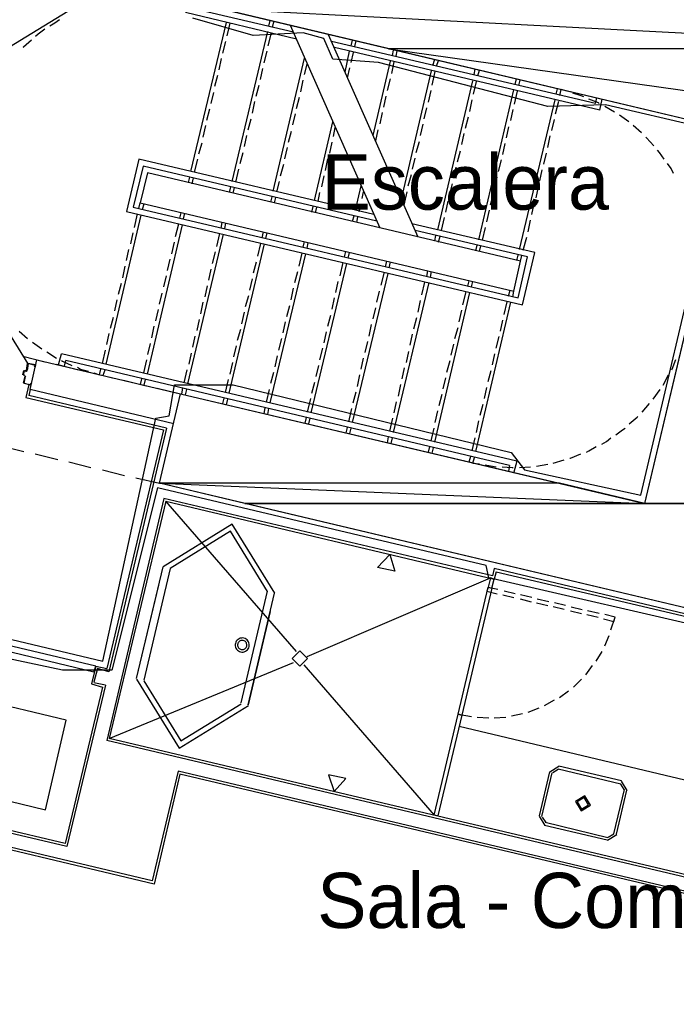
# Model space of a CAD drawing. Header units: feet. Extents: x -79 to 198, y -22 to 181.
# Tile 173 of 256: x 94 to 108, y 93 to 115. Entities that reach past the tile are written whole.
import ezdxf
from ezdxf.enums import TextEntityAlignment as Align

# ---------------------------------------------------------------- set-up
doc = ezdxf.new("R2010")
doc.units = ezdxf.units.FT
for name, color, linetype in [('A-AREA-COMUN', 252, 'CONTINUOUS'), ('A-AREA-UNIDAD', 30, 'CONTINUOUS'), ('A-LINEA', 7, 'CONTINUOUS'), ('A-LINEA-FINA', 9, 'CONTINUOUS'), ('A-MURO-CONCRETO', 8, 'CONTINUOUS'), ('A-NOMBRE-ESPACIO', 2, 'CONTINUOUS')]:
    doc.layers.add(name, color=color, linetype=linetype)

msp = doc.modelspace()

# ---------------------------------------------------------------- linework, layer by layer
at = {"layer": 'A-AREA-COMUN'}
msp.add_lwpolyline([(85.04, 103.2178), (95.328, 100.7644), (96.48, 106.0444), (96.768, 106.0978), (96.88, 106.7733), (98.16, 106.7733), (104.192, 105.2978), (104.48, 104.9244), (107.008, 104.3733), (108.48, 110.6133), (108.128, 110.7733), (108.128, 112.2133), (108.288, 112.3733), (106.24, 112.8533), (104.992, 112.8178), (101.312, 113.7778), (100.32, 113.8489), (100.128, 114.2933), (99.68, 114.4178), (98.592, 114.3644), (97.28, 114.7378)], dxfattribs=at)
at = {"layer": 'A-AREA-UNIDAD'}
msp.add_lwpolyline([(129.84, 109.4578), (114.64, 113.0489), (114.128, 111.0044), (112.128, 111.1644), (111.168, 106.9689), (110.912, 106.9333), (110.848, 105.6533), (109.792, 101.4044), (108.8, 101.4044), (103.712, 102.5778), (103.648, 102.8444), (96.512, 104.5333), (95.52, 100.5689), (94.448, 100.5689), (92.192, 101.0489)], dxfattribs=at)
at = {"layer": 'A-LINEA'}
for p, q in [((92.0775, 113.3648), (95.6926, 115.5856)), ((99.4667, 114.4311), (97.2667, 114.9511)), ((99.5333, 114.2844), (97.12, 114.8578)), ((98.9333, 114.5644), (98.96, 114.6844)), ((97.24, 111.4044), (98.0133, 114.6444)), ((98.0267, 114.3511), (98.0933, 114.6311)), ((99.0133, 114.5378), (99.04, 114.6578)), ((101.3467, 110.1778), (99.4, 114.5778)), ((98.1333, 111.1911), (98.9067, 114.4444)), ((98.92, 114.1378), (98.9867, 114.4178)), ((102.1733, 109.9778), (100.2267, 114.3778)), ((100.72, 114.1378), (100.7467, 114.2578)), ((100.8, 114.1244), (100.8267, 114.2444)), ((97.9333, 113.9778), (98, 114.2311)), ((106.0267, 112.8844), (100.2933, 114.2311)), ((106.12, 112.7378), (100.36, 114.0978)), ((101.6133, 113.9244), (101.64, 114.0444)), ((101.6933, 113.9111), (101.72, 114.0311)), ((97.8533, 113.6178), (97.9067, 113.8578)), ((98.8267, 113.7644), (98.8933, 114.0178)), ((99.0267, 110.9778), (99.7067, 113.8711)), ((100.5867, 113.5644), (100.68, 114.0178)), ((100.72, 113.7778), (100.7733, 113.9911)), ((102.4933, 113.7111), (102.5333, 113.8444)), ((102.5733, 113.6978), (102.6133, 113.8178)), ((98.7467, 113.4044), (98.8, 113.6444)), ((99.7067, 113.5111), (99.76, 113.7378)), ((100.64, 113.4444), (100.6933, 113.6578)), ((101.2, 112.1911), (101.5733, 113.8044)), ((101.6, 113.5378), (101.6533, 113.7911)), ((103.3867, 113.5111), (103.4133, 113.6311)), ((103.4667, 113.4844), (103.5067, 113.6044)), ((97.76, 113.2578), (97.8267, 113.4978)), ((99.6267, 113.1378), (99.68, 113.3911)), ((101.5067, 113.1644), (101.5733, 113.4178)), ((101.8133, 110.8044), (102.4667, 113.5911)), ((102.48, 113.2844), (102.5467, 113.5778)), ((104.28, 113.2978), (104.3067, 113.4178)), ((104.36, 113.2711), (104.3867, 113.3911)), ((98.6533, 113.0444), (98.72, 113.2844)), ((102.6, 110.1378), (103.36, 113.3778)), ((103.3733, 113.0844), (103.44, 113.3644)), ((103.4933, 109.9244), (104.2533, 113.1778)), ((105.1733, 113.0844), (105.2, 113.2044)), ((105.2533, 113.0578), (105.28, 113.1911)), ((105.4133, 113.1511), (105.28, 113.1911)), ((97.68, 112.8844), (97.7333, 113.1244)), ((99.5333, 112.7778), (99.6, 113.0178)), ((101.4267, 112.8044), (101.48, 113.0444)), ((102.4, 112.9111), (102.4533, 113.1644)), ((103.2933, 112.7111), (103.3467, 112.9644)), ((104.2667, 112.8711), (104.3333, 113.1511)), ((104.3733, 109.7111), (105.1467, 112.9644)), ((106.0267, 112.8844), (106.0533, 113.0044)), ((106.12, 112.7378), (106.1733, 112.9778)), ((97.5867, 112.5244), (97.6533, 112.7644)), ((98.5733, 112.6711), (98.6267, 112.9244)), ((102.3067, 112.5511), (102.36, 112.7911)), ((104.1867, 112.5111), (104.24, 112.7511)), ((105.16, 112.6578), (105.2267, 112.9378)), ((106.44, 112.6978), (106.2267, 112.8178)), ((98.48, 112.3111), (98.5467, 112.5511)), ((99.4533, 112.4178), (99.5067, 112.6578)), ((101.3467, 112.4444), (101.4, 112.6844)), ((103.2, 112.3511), (103.2667, 112.5911)), ((105.08, 112.2978), (105.1333, 112.5378)), ((106.7467, 112.4844), (106.5467, 112.6311)), ((97.5067, 112.1511), (97.56, 112.4044)), ((99.92, 110.7778), (100.32, 112.4844)), ((100.3333, 112.1644), (100.3733, 112.3644)), ((102.2267, 112.1911), (102.28, 112.4311)), ((104.0933, 112.1378), (104.1467, 112.3778)), ((107.0267, 112.2444), (106.84, 112.4044)), ((98.4, 111.9511), (98.4533, 112.1911)), ((99.36, 112.0444), (99.4267, 112.2844)), ((101.2533, 112.0711), (101.3067, 112.3111)), ((103.12, 111.9911), (103.1733, 112.2311)), ((104.9867, 111.9244), (105.04, 112.1778)), ((97.4133, 111.7911), (97.48, 112.0311)), ((99.28, 111.6844), (99.3333, 111.9244)), ((100.2533, 111.8044), (100.3067, 112.0444)), ((102.1333, 111.8178), (102.2, 112.0578)), ((104.0133, 111.7778), (104.0667, 112.0178)), ((98.3067, 111.5778), (98.3733, 111.8178)), ((100.16, 111.4311), (100.2133, 111.6844)), ((102.0533, 111.4578), (102.1067, 111.6978)), ((103.0267, 111.6178), (103.0933, 111.8578)), ((104.9067, 111.5644), (104.96, 111.8044)), ((97.32, 111.3911), (97.3867, 111.6711)), ((99.1867, 111.3111), (99.2533, 111.5644)), ((102.9467, 111.2578), (103, 111.4978)), ((103.92, 111.4044), (103.9867, 111.6578)), ((97.1867, 111.1644), (97.2133, 111.2844)), ((97.2667, 111.1378), (97.2933, 111.2711)), ((98.2133, 111.1778), (98.28, 111.4578)), ((100.08, 111.0711), (100.1333, 111.3111)), ((101.96, 111.0978), (102.0267, 111.3378)), ((103.84, 111.0444), (103.8933, 111.2844)), ((104.8133, 111.2044), (104.8667, 111.4444)), ((98.08, 110.9511), (98.1067, 111.0711)), ((98.16, 110.9378), (98.1867, 111.0578)), ((99.1067, 110.9644), (99.16, 111.1911)), ((100.8133, 110.5644), (100.9333, 111.0978)), ((102.8533, 110.8844), (102.92, 111.1378)), ((104.7333, 110.8311), (104.7867, 111.0711)), ((93.7059, 107.2256), (91.4691, 110.8307)), ((98.9733, 110.7378), (99, 110.8578)), ((99.0533, 110.7244), (99.08, 110.8444)), ((100, 110.7511), (100.04, 110.9511)), ((100.96, 110.8178), (100.9867, 110.9644)), ((101.8667, 110.6711), (101.9333, 110.9644)), ((103.7467, 110.6844), (103.8133, 110.9244)), ((96.1067, 110.6044), (96.1333, 110.7244)), ((96.1867, 110.5778), (96.2267, 110.7111)), ((99.8667, 110.5244), (99.8933, 110.6444)), ((99.9467, 110.5111), (99.9733, 110.6311)), ((100.8933, 110.5378), (100.9333, 110.6978)), ((102.7733, 110.5244), (102.8267, 110.7644)), ((104.64, 110.4711), (104.6933, 110.7111)), ((95.4, 107.2178), (96.16, 110.4578)), ((96.0133, 110.1911), (96.08, 110.4844)), ((97, 110.3911), (97.0267, 110.5111)), ((97.08, 110.3778), (97.1067, 110.4978)), ((100.7467, 110.3244), (100.7867, 110.4444)), ((100.84, 110.2978), (100.8667, 110.4178)), ((102.68, 110.1244), (102.7467, 110.4044)), ((103.6667, 110.3111), (103.72, 110.5644)), ((96.2933, 107.0044), (97.0533, 110.2444)), ((96.9067, 109.9911), (96.9733, 110.2711)), ((97.8933, 110.1778), (97.92, 110.2978)), ((97.9733, 110.1644), (98, 110.2844)), ((103.5733, 109.9111), (103.64, 110.1911)), ((104.56, 110.0978), (104.6133, 110.3511)), ((95.9333, 109.8311), (95.9867, 110.0711)), ((97.1733, 106.7911), (97.9467, 110.0444)), ((97.8, 109.7778), (97.8667, 110.0578)), ((98.7867, 109.9644), (98.8133, 110.0978)), ((98.8667, 109.9511), (98.8933, 110.0711)), ((102.5333, 109.8978), (102.56, 110.0178)), ((102.6133, 109.8711), (102.6533, 110.0044)), ((104.4533, 109.6978), (104.5333, 109.9778)), ((96.8267, 109.6178), (96.88, 109.8711)), ((98.0667, 106.5911), (98.84, 109.8311)), ((98.6933, 109.5644), (98.76, 109.8444)), ((99.68, 109.7644), (99.7067, 109.8844)), ((99.76, 109.7378), (99.7867, 109.8578)), ((103.4267, 109.6844), (103.4533, 109.8044)), ((103.5067, 109.6711), (103.5333, 109.7911)), ((95.84, 109.4711), (95.8933, 109.7111)), ((97.7067, 109.4044), (97.7733, 109.6578)), ((98.96, 106.3778), (99.7333, 109.6178)), ((99.5867, 109.3511), (99.6533, 109.6311)), ((100.5733, 109.5511), (100.6, 109.6711)), ((100.6533, 109.5244), (100.68, 109.6444)), ((104.32, 109.4711), (104.3467, 109.5911)), ((104.4, 109.4578), (104.4267, 109.5778)), ((95.76, 109.0978), (95.8133, 109.3511)), ((96.7333, 109.2578), (96.7867, 109.4978)), ((98.6, 109.2044), (98.6667, 109.4444)), ((99.8533, 106.1644), (100.6267, 109.4044)), ((100.48, 109.1378), (100.5467, 109.4311)), ((101.4667, 109.3378), (101.4933, 109.4578)), ((101.5467, 109.3111), (101.5733, 109.4444)), ((96.6533, 108.8978), (96.7067, 109.1378)), ((97.6267, 109.0444), (97.68, 109.2844)), ((99.4933, 108.9911), (99.56, 109.2311)), ((100.7467, 105.9511), (101.52, 109.1911)), ((101.3733, 108.9378), (101.44, 109.2178)), ((102.36, 109.1244), (102.3867, 109.2444)), ((102.44, 109.1111), (102.4667, 109.2311)), ((95.6667, 108.7378), (95.7333, 108.9778)), ((97.5467, 108.6844), (97.6, 108.9244)), ((98.52, 108.8311), (98.5733, 109.0711)), ((100.3867, 108.7778), (100.44, 109.0178)), ((101.64, 105.7378), (102.4133, 108.9911)), ((102.2533, 108.7244), (102.32, 109.0044)), ((103.2533, 108.9111), (103.28, 109.0311)), ((103.3333, 108.8978), (103.36, 109.0178)), ((96.56, 108.5244), (96.6133, 108.7644)), ((98.4267, 108.4711), (98.4933, 108.7111)), ((99.4133, 108.6178), (99.4667, 108.8711)), ((101.28, 108.5644), (101.3333, 108.8044)), ((102.5333, 105.5244), (103.2933, 108.7778)), ((103.1467, 108.5111), (103.2133, 108.7911)), ((104.1333, 108.6978), (104.1733, 108.8311)), ((104.2267, 108.6844), (104.2533, 108.8044)), ((95.5867, 108.3778), (95.64, 108.6178)), ((97.4533, 108.3111), (97.5067, 108.5644)), ((99.32, 108.2578), (99.3867, 108.4978)), ((100.3067, 108.4178), (100.36, 108.6578)), ((102.1733, 108.3511), (102.2267, 108.6044)), ((103.4267, 105.3244), (104.1867, 108.5644)), ((104.04, 108.2978), (104.1067, 108.5778)), ((96.48, 108.1644), (96.5333, 108.4044)), ((98.3467, 108.0978), (98.4, 108.3511)), ((100.2133, 108.0444), (100.28, 108.2844)), ((101.2, 108.2044), (101.2533, 108.4444)), ((103.0667, 108.1378), (103.12, 108.3911)), ((95.4933, 108.0044), (95.56, 108.2444)), ((96.3867, 107.7911), (96.44, 108.0444)), ((97.3733, 107.9511), (97.4267, 108.1911)), ((99.24, 107.8978), (99.2933, 108.1378)), ((101.1067, 107.8311), (101.16, 108.0844)), ((102.08, 107.9911), (102.1467, 108.2311)), ((103.96, 107.9378), (104.0133, 108.1778)), ((93.5067, 107.9378), (93.6933, 107.7778)), ((95.4133, 107.6444), (95.4667, 107.8844)), ((97.28, 107.5911), (97.3333, 107.8311)), ((98.2533, 107.7378), (98.32, 107.9778)), ((100.1333, 107.6844), (100.1867, 107.9244)), ((102, 107.6311), (102.0533, 107.8711)), ((102.9733, 107.7778), (103.04, 108.0178)), ((93.8, 107.6978), (94, 107.5511)), ((96.3067, 107.4311), (96.36, 107.6711)), ((98.1733, 107.3778), (98.2267, 107.6178)), ((99.1467, 107.5244), (99.2133, 107.7778)), ((101.0267, 107.4711), (101.08, 107.7111)), ((102.8933, 107.4178), (102.9467, 107.6578)), ((103.8667, 107.5644), (103.9333, 107.8178)), ((94.1067, 107.4844), (94.32, 107.3511)), ((94.36, 107.2044), (94.4267, 107.4444)), ((104.32, 105.1111), (94.4267, 107.4444)), ((95.32, 107.2311), (95.3867, 107.5244)), ((97.2, 107.2178), (97.2533, 107.4578)), ((99.0667, 107.1644), (99.12, 107.4044)), ((100.04, 107.3111), (100.1067, 107.5644)), ((101.92, 107.2578), (101.9733, 107.4978)), ((103.7867, 107.2044), (103.84, 107.4444)), ((93.5867, 107.3911), (94.0667, 107.2711)), ((93.6667, 107.0844), (93.6933, 107.2311)), ((93.8533, 107.1911), (93.8533, 107.1911)), ((94.32, 107.2178), (94.8, 107.0978)), ((94.4933, 107.1778), (94.52, 107.2978)), ((104.16, 105.0178), (94.52, 107.2978)), ((96.2133, 107.0311), (96.28, 107.3111)), ((98.0933, 107.0044), (98.1467, 107.2578)), ((99.96, 106.9511), (100.0133, 107.1911)), ((100.9333, 107.1111), (100.9867, 107.3511)), ((102.8, 107.0444), (102.8667, 107.2978)), ((93.5867, 106.9911), (93.6133, 107.0844)), ((93.6, 106.9911), (93.6, 106.9911)), ((93.6267, 106.9644), (93.6, 106.9778)), ((93.6133, 107.0711), (93.6133, 107.0711)), ((93.6554, 107.0583), (93.6795, 107.0732)), ((95.04, 107.0444), (95.5333, 106.9244)), ((95.1333, 107.0311), (95.2533, 106.9911)), ((95.2533, 106.9911), (95.28, 107.1111)), ((95.3333, 106.9778), (95.3733, 107.0978)), ((97.0933, 106.8178), (97.16, 107.0978)), ((98.9733, 106.8044), (99.04, 107.0444)), ((100.8533, 106.7378), (100.9067, 106.9911)), ((101.8267, 106.8978), (101.88, 107.1378)), ((103.6933, 106.8444), (103.76, 107.0844)), ((107.4933, 106.7644), (107.6133, 106.9911)), ((93.6, 106.8178), (93.64, 106.9511)), ((93.6267, 106.9511), (93.6267, 106.9511)), ((93.6528, 106.9398), (93.6379, 106.9639)), ((93.72, 106.7778), (93.6533, 106.4978)), ((93.7467, 106.7778), (93.7467, 106.7778)), ((95.7733, 106.8711), (96.2667, 106.7511)), ((96.1467, 106.7778), (96.1733, 106.8978)), ((96.2267, 106.7644), (96.2533, 106.8844)), ((97.9867, 106.6044), (98.0533, 106.8844)), ((99.8667, 106.5911), (99.9333, 106.8311)), ((101.7467, 106.5244), (101.8, 106.7778)), ((102.72, 106.6844), (102.7733, 106.9244)), ((93.7467, 106.6711), (93.72, 106.5378)), ((96.5067, 106.6978), (97.0133, 106.5778)), ((97.04, 106.5778), (97.0667, 106.6978)), ((97.12, 106.5511), (97.1467, 106.6711)), ((98.88, 106.3911), (98.9467, 106.6711)), ((100.76, 106.3778), (100.8267, 106.6178)), ((102.6267, 106.3244), (102.6933, 106.5644)), ((103.6133, 106.4711), (103.6667, 106.7111)), ((107.28, 106.4578), (107.4267, 106.6711)), ((93.6533, 106.4978), (96.64, 105.7911)), ((96.7067, 105.8311), (93.72, 106.5378)), ((97.9333, 106.3644), (97.96, 106.4844)), ((98.0133, 106.3378), (98.04, 106.4578)), ((99.7733, 106.1778), (99.84, 106.4711)), ((101.6533, 106.1644), (101.7067, 106.4044)), ((103.52, 106.1111), (103.5867, 106.3511)), ((107.04, 106.1778), (107.2, 106.3644)), ((98.8267, 106.1511), (98.8533, 106.2711)), ((98.9067, 106.1244), (98.9333, 106.2578)), ((100.6667, 105.9644), (100.7333, 106.2578)), ((102.5467, 105.9511), (102.6, 106.2044)), ((99.72, 105.9378), (99.7467, 106.0578)), ((99.8, 105.9244), (99.8267, 106.0444)), ((101.56, 105.7644), (101.6267, 106.0444)), ((103.44, 105.7378), (103.4933, 105.9911)), ((96.64, 105.7911), (95.4133, 100.6044)), ((96.7067, 105.8311), (95.4533, 100.5378)), ((100.6133, 105.7244), (100.64, 105.8444)), ((100.6933, 105.7111), (100.72, 105.8311)), ((102.4533, 105.5511), (102.52, 105.8311)), ((101.5067, 105.5111), (101.5333, 105.6444)), ((101.5867, 105.4978), (101.6133, 105.6178)), ((103.3467, 105.3378), (103.4133, 105.6178)), ((93.12, 105.4444), (93.6133, 105.3244)), ((93.8533, 105.2711), (94.3467, 105.1511)), ((102.4, 105.3111), (102.4267, 105.4311)), ((102.48, 105.2844), (102.5067, 105.4044)), ((94.5867, 105.0978), (95.0667, 104.9778)), ((103.28, 105.0978), (103.32, 105.2178)), ((103.36, 105.0711), (103.4, 105.1911)), ((103.36, 105.0711), (103.5067, 105.0578)), ((104.32, 105.1111), (104.2533, 104.8711)), ((104.7467, 105.0044), (104.9867, 105.0444)), ((105.1067, 105.0711), (105.3467, 105.1378)), ((95.32, 104.9244), (95.8, 104.8044)), ((104.16, 105.0178), (104.1333, 104.8978)), ((104.3733, 104.9778), (104.6133, 104.9911)), ((96.04, 104.7511), (96.56, 104.6311)), ((96.6533, 104.2978), (95.4133, 99.0444)), ((96.6933, 104.2444), (95.4667, 99.0844)), ((103.7867, 102.6178), (96.6533, 104.2978)), ((96.6933, 104.2444), (103.8267, 102.5511)), ((99.5333, 100.9778), (96.6933, 104.2444)), ((96.6267, 102.8178), (96.0533, 100.3911)), ((96.7867, 102.7778), (96.2133, 100.3511)), ((103.8267, 102.7778), (103.7867, 102.6178)), ((109.6667, 101.3911), (103.8267, 102.7778)), ((103.8667, 102.7111), (103.8267, 102.5511)), ((103.8667, 102.7111), (109.6933, 101.3378)), ((99.76, 100.8711), (103.7467, 102.5778)), ((96.5333, 102.4178), (96.0533, 100.3911)), ((98.8933, 102.2844), (98.32, 99.8578)), ((103.72, 102.3244), (103.72, 102.3244)), ((103.7467, 102.4044), (103.7467, 102.4044)), ((103.7467, 102.4044), (103.7467, 102.4044)), ((104.28, 102.2311), (104.04, 102.2844)), ((104.0133, 102.2044), (104.2533, 102.1511)), ((104.3867, 102.1244), (104.6267, 102.0578)), ((104.64, 102.1511), (104.4, 102.2044)), ((105.0133, 102.0578), (104.76, 102.1111)), ((104.7467, 102.0311), (104.9867, 101.9778)), ((105.1067, 101.9511), (105.3467, 101.8978)), ((105.3733, 101.9778), (105.1333, 102.0311)), ((105.48, 101.8578), (105.72, 101.8044)), ((105.7333, 101.8844), (105.4933, 101.9378)), ((106.1067, 101.8044), (105.8533, 101.8578)), ((105.84, 101.7778), (106.08, 101.7244)), ((106.4533, 101.7244), (106.2267, 101.7778)), ((106.36, 101.4444), (106.4533, 101.7244)), ((98.2251, 101.2018), (98.2124, 101.1783)), ((98.2416, 101.2228), (98.2251, 101.2018)), ((98.2616, 101.2406), (98.2416, 101.2228)), ((98.2843, 101.2547), (98.2616, 101.2406)), ((98.2935, 101.1979), (98.2805, 101.1863)), ((98.3091, 101.2646), (98.2843, 101.2547)), ((98.3083, 101.2071), (98.2935, 101.1979)), ((98.3245, 101.2135), (98.3083, 101.2071)), ((98.3353, 101.27), (98.3091, 101.2646)), ((98.3416, 101.2171), (98.3245, 101.2135)), ((98.362, 101.2709), (98.3353, 101.27)), ((98.359, 101.2176), (98.3416, 101.2171)), ((98.3762, 101.2151), (98.359, 101.2176)), ((98.3884, 101.267), (98.362, 101.2709)), ((98.3928, 101.2097), (98.3762, 101.2151)), ((98.4138, 101.2587), (98.3884, 101.267)), ((98.4081, 101.2014), (98.3928, 101.2097)), ((98.4218, 101.1906), (98.4081, 101.2014)), ((98.4374, 101.246), (98.4138, 101.2587)), ((98.4334, 101.1776), (98.4218, 101.1906)), ((98.4584, 101.2295), (98.4374, 101.246)), ((98.4762, 101.2095), (98.4584, 101.2295)), ((98.4902, 101.1868), (98.4762, 101.2095)), ((106.2267, 101.0978), (106.32, 101.3244)), ((98.2041, 101.1529), (98.2002, 101.1264)), ((98.2002, 101.1264), (98.2011, 101.0997)), ((98.2011, 101.0997), (98.2065, 101.0736)), ((98.2124, 101.1783), (98.2041, 101.1529)), ((98.2065, 101.0736), (98.2164, 101.0487)), ((98.2164, 101.0487), (98.2305, 101.026)), ((98.2305, 101.026), (98.2483, 101.0061)), ((98.2483, 101.0061), (98.2693, 100.9895)), ((98.256, 101.1407), (98.2535, 101.1234)), ((98.2535, 101.1234), (98.254, 101.106)), ((98.254, 101.106), (98.2576, 101.0889)), ((98.2614, 101.1572), (98.256, 101.1407)), ((98.2576, 101.0889), (98.264, 101.0727)), ((98.2697, 101.1726), (98.2614, 101.1572)), ((98.264, 101.0727), (98.2732, 101.0579)), ((98.2693, 100.9895), (98.2928, 100.9769)), ((98.2805, 101.1863), (98.2697, 101.1726)), ((98.2732, 101.0579), (98.2848, 101.0449)), ((98.2848, 101.0449), (98.2985, 101.0341)), ((98.2928, 100.9769), (98.3182, 100.9685)), ((98.2985, 101.0341), (98.3139, 101.0259)), ((98.3139, 101.0259), (98.3304, 101.0204)), ((98.3304, 101.0204), (98.3477, 101.0179)), ((98.3477, 101.0179), (98.3651, 101.0185)), ((98.3651, 101.0185), (98.3822, 101.022)), ((98.3822, 101.022), (98.3984, 101.0285)), ((98.3975, 100.971), (98.4224, 100.9809)), ((98.3984, 101.0285), (98.4132, 101.0377)), ((98.4132, 101.0377), (98.4262, 101.0493)), ((98.4224, 100.9809), (98.4451, 100.9949)), ((98.4262, 101.0493), (98.437, 101.063)), ((98.4426, 101.1628), (98.4334, 101.1776)), ((98.437, 101.063), (98.4452, 101.0783)), ((98.4491, 101.1466), (98.4426, 101.1628)), ((98.4451, 100.9949), (98.465, 101.0127)), ((98.4452, 101.0783), (98.4507, 101.0949)), ((98.4526, 101.1296), (98.4491, 101.1466)), ((98.4507, 101.0949), (98.4532, 101.1121)), ((98.4532, 101.1121), (98.4526, 101.1296)), ((98.465, 101.0127), (98.4816, 101.0337)), ((98.4816, 101.0337), (98.4942, 101.0573)), ((98.5002, 101.162), (98.4902, 101.1868)), ((98.4942, 101.0573), (98.5026, 101.0827)), ((98.5056, 101.1358), (98.5002, 101.162)), ((98.5026, 101.0827), (98.5064, 101.1091)), ((98.5064, 101.1091), (98.5056, 101.1358)), ((106.04, 100.7644), (106.1733, 100.9778)), ((98.3182, 100.9685), (98.3447, 100.9647)), ((98.3447, 100.9647), (98.3714, 100.9655)), ((98.3714, 100.9655), (98.3975, 100.971)), ((95.1733, 100.6578), (95.08, 100.2711)), ((95.2133, 100.6044), (95.1333, 100.3111)), ((95.1733, 100.6578), (95.4133, 100.6044)), ((95.4533, 100.5378), (95.2133, 100.6044)), ((95.4667, 99.0844), (99.4667, 100.7378)), ((99.6933, 100.6844), (102.52, 97.4178)), ((105.8133, 100.4711), (105.96, 100.6711)), ((105.5467, 100.2044), (105.72, 100.3778)), ((95.3867, 100.2444), (94.5467, 96.7378)), ((95.3867, 100.2444), (95.1333, 100.2978)), ((105.24, 99.9778), (105.44, 100.1244)), ((104.92, 99.8044), (105.1333, 99.9244)), ((104.56, 99.6578), (104.8, 99.7511)), ((103.04, 99.6178), (103.3333, 99.5644)), ((103.0667, 99.5644), (103.0667, 99.5644)), ((103.0667, 99.5644), (103.0667, 99.5644)), ((103.4533, 99.5511), (103.7067, 99.5378)), ((103.8267, 99.5378), (104.08, 99.5511)), ((104.2, 99.5778), (104.44, 99.6311)), ((103.0667, 99.3511), (112.8, 97.0444)), ((112.3333, 95.0978), (95.4667, 99.0844)), ((112.3733, 95.0311), (95.4133, 99.0444)), ((105.2317, 98.48), (105.0311, 98.3561)), ((105.2164, 98.4151), (105.096, 98.3408)), ((106.5733, 98.0978), (105.2133, 98.4178)), ((106.5867, 98.1644), (105.2267, 98.4844)), ((96.96, 98.3778), (96.4, 95.9911)), ((97, 98.3111), (96.44, 95.9244)), ((118.1067, 93.3644), (96.96, 98.3778)), ((118.1467, 93.3111), (97, 98.3111)), ((105.0267, 98.3644), (104.8, 97.4044)), ((105.08, 98.3378), (104.8533, 97.3911)), ((92.1333, 98.0044), (94.08, 97.5378)), ((106.6506, 97.9748), (106.5764, 98.0951)), ((106.7155, 97.9594), (106.5917, 98.16)), ((96.44, 95.9244), (88.5867, 97.7911)), ((96.4, 95.9911), (88.6533, 97.8311)), ((106.4267, 97.0178), (106.6533, 97.9778)), ((106.48, 97.0044), (106.7067, 97.9644)), ((94.5067, 96.8044), (91.2667, 97.5644)), ((94.5467, 96.7378), (91.2, 97.5244)), ((104.8045, 97.3961), (104.9283, 97.1956)), ((104.8694, 97.3808), (104.9436, 97.2605)), ((104.92, 97.2044), (106.28, 96.8844)), ((104.9333, 97.2711), (106.2933, 96.9378)), ((106.2883, 96.8756), (106.4889, 96.9994)), ((106.3036, 96.9405), (106.424, 97.0148))]:
    msp.add_line(p, q, dxfattribs=at)
for points in [[(97.7333, 117.0311), (106.56, 114.9378), (106.7867, 115.9111), (114.5733, 114.0711), (113.88, 111.1511), (111.9333, 111.6178), (109.56, 101.5511), (96.56, 104.6311), (97.0133, 106.5778), (107.0933, 104.1911), (109.0133, 112.2978), (97.28, 115.0844), (97.7333, 117.0311)], [(94.3867, 114.6978), (94.28, 114.6311), (94.1733, 114.5644)], [(94.0667, 114.4978), (93.92, 114.3911), (93.8667, 114.3378)], [(93.7733, 114.2578), (93.6, 114.1111), (93.5867, 114.0978)], [(105.7733, 113.0311), (105.6933, 113.0578), (105.5333, 113.1111)], [(106.1067, 112.8844), (106.0933, 112.8978), (105.88, 112.9778)], [(107.2933, 111.9644), (107.1333, 112.1378), (107.12, 112.1511)], [(107.52, 111.6711), (107.4133, 111.8178), (107.3733, 111.8711)], [(101.2133, 110.4711), (96.1067, 111.6711), (95.84, 110.5378), (104.44, 108.5111), (104.7067, 109.6444), (102.04, 110.2711)], [(101.28, 110.3244), (96.2, 111.5244), (95.9867, 110.6311), (104.3467, 108.6578), (104.5467, 109.5511), (102.1067, 110.1244)], [(107.72, 111.3644), (107.6667, 111.4711), (107.5867, 111.5778)], [(104.2533, 108.8044), (104.4, 109.4578), (96.2933, 111.3778), (96.1333, 110.7244), (104.2533, 108.8044)], [(93.8667, 107.1911), (93.8533, 107.1644), (93.84, 107.1644), (93.8533, 107.1911), (93.7067, 107.2311), (93.68, 107.0844)], [(93.8533, 107.2044), (93.7067, 107.2311), (93.7067, 107.2311)], [(96.8667, 105.9244), (93.7467, 106.6711), (93.8933, 107.3111), (97.0133, 106.5778)], [(94.4267, 107.2978), (94.4533, 107.2844), (94.6533, 107.1911)], [(107.68, 107.0978), (107.6933, 107.1111), (107.7733, 107.3244)], [(93.6533, 107.0711), (93.6133, 107.0711), (93.6, 106.9911), (93.6267, 106.9778)], [(93.6267, 107.0844), (93.6533, 107.0844), (93.6533, 107.0844)], [(94.7733, 107.1511), (94.84, 107.1111), (95.0133, 107.0711)], [(93.64, 106.9511), (93.6133, 106.8044), (93.7467, 106.7778), (93.76, 106.8044), (93.7733, 106.8044), (93.76, 106.7778)], [(93.7467, 106.7644), (93.6133, 106.8044), (93.6133, 106.8044)], [(106.76, 105.9244), (106.9333, 106.0711), (106.9467, 106.0844)], [(106.4667, 105.6844), (106.6133, 105.7911), (106.6667, 105.8311)], [(106.16, 105.4844), (106.2667, 105.5378), (106.36, 105.6178)], [(105.4667, 105.1778), (105.48, 105.1778), (105.7067, 105.2711)], [(105.8267, 105.3111), (105.88, 105.3378), (106.04, 105.4311)], [(103.6267, 105.0311), (103.7867, 105.0044), (103.8667, 104.9911)], [(104, 104.9911), (104.2133, 104.9778), (104.24, 104.9778)], [(99.0598, 102.2441), (98.1337, 103.7443), (96.6335, 102.8181)], [(98.9041, 102.2809), (98.0968, 103.5886), (96.7892, 102.7813)], [(103.7467, 102.5778), (103.6933, 102.3778), (103.7733, 102.3511), (103.8267, 102.5511), (103.7467, 102.5778)], [(103.7733, 102.3511), (103.12, 99.5911), (103.04, 99.6178), (103.6933, 102.3778), (103.7733, 102.3511)], [(103.9067, 102.3244), (103.6933, 102.3644), (103.6667, 102.2844), (103.8933, 102.2311)], [(98.96, 101.8444), (98.48, 99.8178), (99.0533, 102.2444)], [(106.2, 101.6844), (106.4267, 101.6311), (106.4533, 101.7244)], [(95.1733, 100.6578), (92.4133, 101.3111), (92.3867, 101.1911), (95.1333, 100.5378), (95.1733, 100.6578)], [(99.7733, 100.8244), (99.6067, 100.9911), (99.44, 100.8244), (99.6067, 100.6578), (99.7733, 100.8244)], [(96.0602, 100.3781), (96.9863, 98.8779), (98.4865, 99.8041)], [(96.2159, 100.3413), (97.0232, 99.0336), (98.3308, 99.8409)], [(95.08, 100.2711), (95.32, 100.2044), (94.5067, 96.8044)], [(94.08, 97.5378), (94.5333, 99.4844), (92.5867, 99.9511), (92.1333, 98.0044)], [(102.52, 97.4178), (103.04, 99.6178), (103.12, 99.5911), (102.6, 97.4044), (102.52, 97.4178)], [(103.0933, 99.6444), (103.0933, 99.6444), (103.0933, 99.6444)], [(105.5911, 97.7161), (105.715, 97.5156), (105.9155, 97.6394), (105.7917, 97.84), (105.5911, 97.7161)], [(105.6301, 97.7069), (105.7242, 97.5545), (105.8766, 97.6486), (105.7825, 97.801), (105.6301, 97.7069)], [(102.5733, 97.4578), (102.5733, 97.4578), (102.5733, 97.4578)]]:
    msp.add_lwpolyline(points, dxfattribs=at)
at = {"layer": 'A-LINEA-FINA'}
for points in [[(101.6667, 102.7244), (101.2933, 102.8044), (101.56, 103.0844), (101.6667, 102.7244), (101.6667, 102.7244)], [(100.6, 98.2178), (100.2267, 98.2978), (100.3467, 97.9378), (100.6, 98.2178), (100.6, 98.2178)]]:
    msp.add_lwpolyline(points, dxfattribs=at)
at = {"layer": 'A-MURO-CONCRETO'}
for points in [[(110.9067, 114.9378), (97.8667, 114.9378), (114.5733, 114.0711), (110.9067, 114.9378)], [(97.8667, 114.9378), (114.5733, 114.0711), (101.5333, 114.0711), (97.8667, 114.9378), (97.8667, 114.9378)], [(114.5733, 114.0711), (101.5333, 114.0711), (114.1467, 112.2978), (114.5733, 114.0711)], [(101.5333, 114.0711), (114.1467, 112.2978), (109.0133, 112.2978), (101.5333, 114.0711), (101.5333, 114.0711)], [(108.7467, 111.1511), (110.1733, 104.1911), (107.0933, 104.1911), (108.7467, 111.1511), (108.7467, 111.1511)], [(97.0133, 106.5778), (105.24, 104.6311), (96.56, 104.6311), (97.0133, 106.5778), (97.0133, 106.5778)], [(105.24, 104.6311), (96.56, 104.6311), (107.0933, 104.1911), (105.24, 104.6311)], [(96.56, 104.6311), (107.0933, 104.1911), (98.4133, 104.1911), (96.56, 104.6311), (96.56, 104.6311)], [(98.4133, 104.1911), (110.1733, 104.1911), (109.56, 101.5511), (98.4133, 104.1911), (98.4133, 104.1911)]]:
    msp.add_lwpolyline(points, dxfattribs=at)

# ---------------------------------------------------------------- texts
at = {"layer": 'A-NOMBRE-ESPACIO'}
for s, p in [('Escalera', (103.2, 110.5778)), ('Sala - Comedor', (105.6, 94.9689))]:
    msp.add_text(s, height=1.2, dxfattribs=at).set_placement(p, align=Align.CENTER)

doc.saveas('drawing.dxf')
